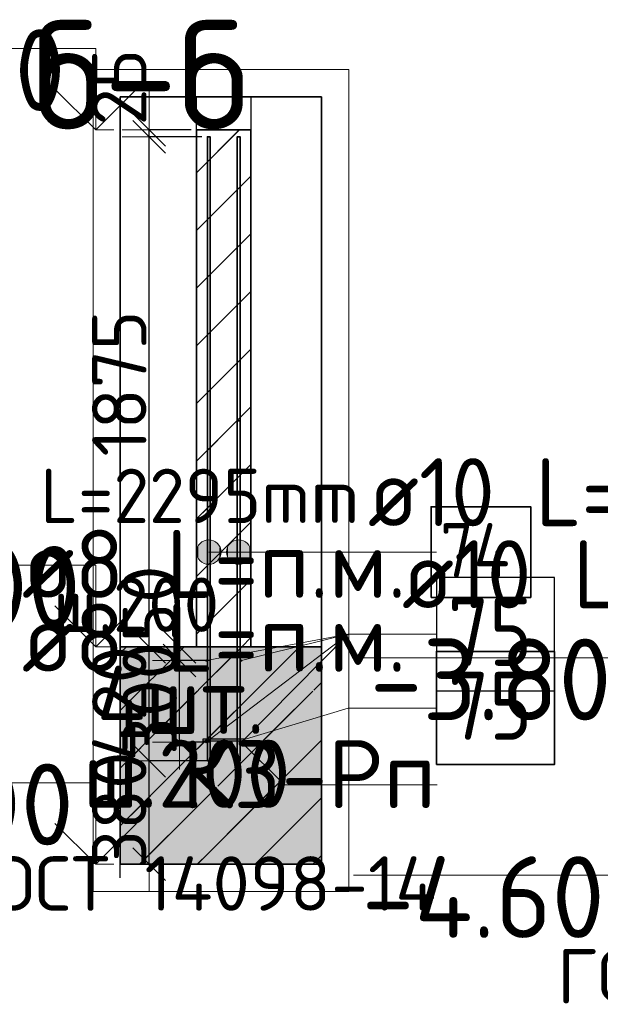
# Model space of a CAD drawing. Header units: millimetres. Extents: x 76517 to 124446, y -73423 to -21861.
# Tile 67 of 117: x 113116 to 115251, y -46057 to -42436. Entities that reach past the tile are written whole.
import ezdxf

# ---------------------------------------------------------------- set-up
doc = ezdxf.new("R2010")
doc.units = ezdxf.units.MM
doc.header["$PDMODE"] = 65
doc.linetypes.add('______11', pattern=[500, 400, -50, 0, -50])
doc.linetypes.add('______5', pattern=[1100, 800, -100, 100, -100])
for name, color, linetype, lineweight in [('Standard', 7, 'Continuous', 25), ('Арм.стержн. Выпуски', 180, 'Continuous', 35), ('Арматурный каркас 01', 4, 'Continuous', 35), ('Высотная отметки_ общее', 7, 'Continuous', 13), ('Размерная линия_ общее_1', 7, 'Continuous', 13), ('Стена_ общее', 7, 'Continuous', 35), ('Фундамент_ общее', 7, 'Continuous', 35)]:
    doc.layers.add(name, color=color, linetype=linetype, lineweight=lineweight)
doc.styles.add('ISOCPEUR', font='ISOCPEUR')
doc.dimstyles.new('DIMSTYLE_10', dxfattribs={"dimtxt": 200, "dimasz": 200, "dimexe": 0, "dimexo": 0, "dimgap": 100, "dimtad": 2, "dimdec": 0, "dimrnd": 5, "dimzin": 12, "dimdsep": 46, "dimtxsty": 'ISOCPEUR', "dimblk1": 'ALL_ML_STRICH', "dimblk2": 'ALL_ML_STRICH', "dimsah": 1, "dimcen": 0, "dimclrd": 7, "dimclre": 256, "dimclrt": 7, "dimadec": 0, "dimazin": 0, "dimtfac": 1, "dimtdec": 0, "dimtix": 1, "dimtmove": 2, "dimatfit": 3, "dimfxl": 0, "dimtvp": 1.2, "dimtzin": 0, "dimlwd": 0, "dimlwe": -3, "dimarcsym": 0})
doc.dimstyles.new('DIMSTYLE_16', dxfattribs={"dimtxt": 200, "dimasz": 200, "dimexe": 0, "dimexo": 0, "dimgap": 100, "dimtad": 2, "dimdec": 0, "dimrnd": 5, "dimzin": 12, "dimdsep": 46, "dimtxsty": 'ISOCPEUR', "dimblk1": 'ALL_ML_STRICH', "dimblk2": 'ALL_ML_STRICH', "dimsah": 1, "dimcen": 0, "dimclrd": 7, "dimclre": 256, "dimclrt": 7, "dimadec": 0, "dimazin": 0, "dimtfac": 1, "dimtdec": 0, "dimtix": 1, "dimtmove": 2, "dimatfit": 3, "dimfxl": 0, "dimtzin": 0, "dimlwd": 0, "dimlwe": -3, "dimarcsym": 0})
pattern_1 = [(45, (0, 0), (-212.132, 212.132), [400, -50, 0, -50]), (45, (-106.07, 106.07), (-212.132, 212.132), [800, -100, 100, -100])]

# ---------------------------------------------------------------- blocks, each defined once
blk = doc.blocks.new('ALL_ML_STRICH')
at = {"color": 0, "linetype": 'ByBlock', "lineweight": -2}
for p, q in [((0, -0.5), (0, 0.5)), ((-0.3, -0.3), (0.3, 0.3)), ((-1, 0), (0.5, 0))]:
    blk.add_line(p, q, dxfattribs=at)
blk = doc.blocks.new('*D226')
at = {"layer": 'DEFPOINTS', "color": 7, "linetype": 'Continuous', "lineweight": 13, "transparency": 33554687}
for p in [(113836.1, -44792.7), (113704.3, -45092.7), (113836.1, -45092.7)]:
    blk.add_point(p, dxfattribs=at)
at = {"layer": 'Размерная линия_ общее_1', "color": 253, "linetype": 'Continuous', "lineweight": -2, "true_color": 0xa0a0a0, "transparency": 33554687}
for p, q in [((113816.1, -44792.7), (113704.3, -44792.7)), ((113816.1, -45092.7), (113704.3, -45092.7))]:
    blk.add_line(p, q, dxfattribs=at)
at = {"layer": 'Размерная линия_ общее_1', "color": 7, "linetype": 'Continuous', "lineweight": -2, "transparency": 33554687}
blk.add_line((113704.3, -45092.7), (113704.3, -44792.7), dxfattribs=at)
at = {"layer": 'Размерная линия_ общее_1', "color": 7, "linetype": 'Continuous', "lineweight": 13, "transparency": 33554687, "xscale": 200, "yscale": 200, "zscale": 200}
for p, rotation in [((113704.3, -44792.7), 90), ((113704.3, -45092.7), 270)]:
    blk.add_blockref('ALL_ML_STRICH', p, dxfattribs=dict(at, rotation=rotation))
at = {"layer": 'Размерная линия_ общее_1', "color": 7, "linetype": 'Continuous', "lineweight": 13, "transparency": 33554687, "insert": (113594.3, -44932.7), "char_height": 200, "width": 600, "attachment_point": 5, "rotation": 90, "style": 'ISOCPEUR'}
blk.add_mtext('\\A1;{300}', dxfattribs=at)
blk = doc.blocks.new('*D227')
at = {"layer": 'DEFPOINTS', "color": 7, "linetype": 'Continuous', "lineweight": 13, "transparency": 33554687}
for p in [(113686.1, -44741.7), (113704.3, -44792.7), (113836.1, -44792.7)]:
    blk.add_point(p, dxfattribs=at)
at = {"layer": 'Размерная линия_ общее_1', "color": 253, "linetype": 'Continuous', "lineweight": -2, "true_color": 0xa0a0a0, "transparency": 33554687}
for p, q in [((113666.1, -44741.7), (113704.3, -44741.7)), ((113816.1, -44792.7), (113704.3, -44792.7))]:
    blk.add_line(p, q, dxfattribs=at)
at = {"layer": 'Размерная линия_ общее_1', "color": 7, "linetype": 'Continuous', "lineweight": -2, "transparency": 33554687}
blk.add_line((113704.3, -44792.7), (113704.3, -44741.7), dxfattribs=at)
at = {"layer": 'Размерная линия_ общее_1', "color": 7, "linetype": 'Continuous', "lineweight": 13, "transparency": 33554687, "xscale": 200, "yscale": 200, "zscale": 200}
for p, rotation in [((113704.3, -44792.7), 270), ((113704.3, -44741.7), 90)]:
    blk.add_blockref('ALL_ML_STRICH', p, dxfattribs=dict(at, rotation=rotation))
at = {"layer": 'Размерная линия_ общее_1', "color": 7, "linetype": 'Continuous', "lineweight": 13, "transparency": 33554687, "insert": (113594.6, -44584.7), "char_height": 200, "width": 400, "attachment_point": 5, "rotation": 90, "style": 'ISOCPEUR'}
blk.add_mtext('\\A1;{50}', dxfattribs=at)
blk = doc.blocks.new('COMPLEX_ELEVATIONDIM_1')
at = {"layer": 'Высотная отметки_ общее', "color": 7, "linetype": 'Continuous', "lineweight": 13, "transparency": 33554687}
for p, q in [((115543.6, -44782.3), (114343.6, -44782.3)), ((115543.6, -45082.3), (115543.6, -44782.3)), ((115543.6, -45082.3), (115393.6, -44932.3)), ((115543.6, -45082.3), (115693.6, -44932.3)), ((115543.6, -45082.3), (115543.6, -45082.3)), ((115543.6, -45082.3), (115543.6, -45082.3)), ((115543.6, -45082.3), (115609.8, -45082.3)), ((115543.6, -45082.3), (115543.6, -45082.3)), ((115543.6, -45082.3), (115543.6, -45082.3)), ((115543.6, -45582.3), (114343.6, -45582.3)), ((115543.6, -45882.3), (115543.6, -45582.3)), ((115543.6, -45882.3), (115393.6, -45732.3)), ((115543.6, -45882.3), (115693.6, -45732.3)), ((115543.6, -45882.3), (115543.6, -45882.3)), ((115543.6, -45882.3), (115543.6, -45882.3)), ((115543.6, -45882.3), (115609.8, -45882.3)), ((115543.6, -45882.3), (115543.6, -45882.3)), ((115543.6, -45882.3), (115543.6, -45882.3))]:
    blk.add_line(p, q, dxfattribs=at)
at = {"layer": 'Высотная отметки_ общее', "color": 7, "linetype": 'Continuous', "lineweight": 13, "transparency": 33554687, "char_height": 300, "attachment_point": 7, "style": 'ISOCPEUR'}
for s, insert, width in [('\\W0.95;-3.800', (114403.6, -45012.3), 1281.435), ('\\W0.95;-4.600', (114373.6, -45812.3), 1311.684)]:
    blk.add_mtext(s, dxfattribs=dict(at, insert=insert, width=width))
blk = doc.blocks.new('COMPLEX_ELEVATIONDIM_4')
at = {"layer": 'Высотная отметки_ общее', "color": 7, "linetype": 'Continuous', "lineweight": 13, "transparency": 33554687}
for p, q in [((113395.9, -42541.7), (112195.9, -42541.7)), ((113395.9, -42841.7), (113395.9, -42541.7)), ((113395.9, -42841.7), (113245.9, -42691.7)), ((113395.9, -42841.7), (113545.9, -42691.7)), ((113395.9, -42841.7), (113395.9, -42841.7)), ((113395.9, -42841.7), (113395.9, -42841.7)), ((113395.9, -42841.7), (113462.1, -42841.7)), ((113395.9, -42841.7), (113395.9, -42841.7)), ((113395.9, -42841.7), (113395.9, -42841.7)), ((113395.9, -44441.7), (112195.9, -44441.7)), ((113395.9, -44741.7), (113395.9, -44441.7)), ((113395.9, -44741.7), (113245.9, -44591.7)), ((113395.9, -44741.7), (113545.9, -44591.7)), ((113395.9, -44741.7), (113395.9, -44741.7)), ((113395.9, -44741.7), (113395.9, -44741.7)), ((113395.9, -44741.7), (113462.1, -44741.7)), ((113395.9, -44741.7), (113395.9, -44741.7)), ((113395.9, -44741.7), (113395.9, -44741.7)), ((113395.9, -45241.7), (112195.9, -45241.7)), ((113395.9, -45541.7), (113395.9, -45241.7)), ((113395.9, -45541.7), (113245.9, -45391.7)), ((113395.9, -45541.7), (113545.9, -45391.7)), ((113395.9, -45541.7), (113395.9, -45541.7)), ((113395.9, -45541.7), (113395.9, -45541.7)), ((113395.9, -45541.7), (113462.1, -45541.7)), ((113395.9, -45541.7), (113395.9, -45541.7)), ((113395.9, -45541.7), (113395.9, -45541.7))]:
    blk.add_line(p, q, dxfattribs=at)
at = {"layer": 'Высотная отметки_ общее', "color": 7, "linetype": 'Continuous', "lineweight": 13, "transparency": 33554687, "char_height": 300, "attachment_point": 7, "style": 'ISOCPEUR'}
for s, insert, width in [('\\W0.90;-1.900', (112315.9, -42771.7), 1214.123), ('\\W0.95;-3.800', (112255.9, -44671.7), 1281.436), ('\\W0.95;-4.600', (112225.9, -45471.7), 1311.684)]:
    blk.add_mtext(s, dxfattribs=dict(at, insert=insert, width=width))
blk = doc.blocks.new('*D248')
at = {"layer": 'DEFPOINTS', "color": 7, "linetype": 'Continuous', "lineweight": 13, "transparency": 33554687}
for p in [(113849.9, -45161.7), (113592.5, -45541.7), (113613.1, -45541.7)]:
    blk.add_point(p, dxfattribs=at)
at = {"layer": 'Размерная линия_ общее_1', "color": 253, "linetype": 'Continuous', "lineweight": -2, "true_color": 0xa0a0a0, "transparency": 33554687}
for p, q in [((113829.9, -45161.7), (113592.5, -45161.7)), ((113593.1, -45541.7), (113592.5, -45541.7))]:
    blk.add_line(p, q, dxfattribs=at)
at = {"layer": 'Размерная линия_ общее_1', "color": 7, "linetype": 'Continuous', "lineweight": -2, "transparency": 33554687}
blk.add_line((113592.5, -45541.7), (113592.5, -45161.7), dxfattribs=at)
at = {"layer": 'Размерная линия_ общее_1', "color": 7, "linetype": 'Continuous', "lineweight": 13, "transparency": 33554687, "xscale": 200, "yscale": 200, "zscale": 200}
for p, rotation in [((113592.5, -45161.7), 90), ((113592.5, -45541.7), 270)]:
    blk.add_blockref('ALL_ML_STRICH', p, dxfattribs=dict(at, rotation=rotation))
at = {"layer": 'Размерная линия_ общее_1', "color": 7, "linetype": 'Continuous', "lineweight": 13, "transparency": 33554687, "insert": (113482.5, -45341.7), "char_height": 200, "width": 600, "attachment_point": 5, "rotation": 90, "style": 'ISOCPEUR'}
blk.add_mtext('\\A1;{380}', dxfattribs=at)
blk = doc.blocks.new('*D249')
at = {"layer": 'DEFPOINTS', "color": 7, "linetype": 'Continuous', "lineweight": 13, "transparency": 33554687}
for p in [(113584.6, -44741.7), (113592.5, -45161.7), (113849.9, -45161.7)]:
    blk.add_point(p, dxfattribs=at)
at = {"layer": 'Размерная линия_ общее_1', "color": 253, "linetype": 'Continuous', "lineweight": -2, "true_color": 0xa0a0a0, "transparency": 33554687}
for p, q in [((113592.5, -44741.7), (113592.5, -44741.7)), ((113829.9, -45161.7), (113592.5, -45161.7))]:
    blk.add_line(p, q, dxfattribs=at)
at = {"layer": 'Размерная линия_ общее_1', "color": 7, "linetype": 'Continuous', "lineweight": -2, "transparency": 33554687}
blk.add_line((113592.5, -45161.7), (113592.5, -44741.7), dxfattribs=at)
at = {"layer": 'Размерная линия_ общее_1', "color": 7, "linetype": 'Continuous', "lineweight": 13, "transparency": 33554687, "xscale": 200, "yscale": 200, "zscale": 200}
for p, rotation in [((113592.5, -44741.7), 90), ((113592.5, -45161.7), 270)]:
    blk.add_blockref('ALL_ML_STRICH', p, dxfattribs=dict(at, rotation=rotation))
at = {"layer": 'Размерная линия_ общее_1', "color": 7, "linetype": 'Continuous', "lineweight": 13, "transparency": 33554687, "insert": (113482.5, -44951.7), "char_height": 200, "width": 600, "attachment_point": 5, "rotation": 90, "style": 'ISOCPEUR'}
blk.add_mtext('\\A1;{420}', dxfattribs=at)
blk = doc.blocks.new('*D250')
at = {"layer": 'DEFPOINTS', "color": 7, "linetype": 'Continuous', "lineweight": 13, "transparency": 33554687}
for p in [(113806.5, -42866.7), (113584.6, -44741.7), (113592.5, -44741.7)]:
    blk.add_point(p, dxfattribs=at)
at = {"layer": 'Размерная линия_ общее_1', "color": 253, "linetype": 'Continuous', "lineweight": -2, "true_color": 0xa0a0a0, "transparency": 33554687}
for p, q in [((113786.5, -42866.7), (113592.5, -42866.7)), ((113592.5, -44741.7), (113592.5, -44741.7))]:
    blk.add_line(p, q, dxfattribs=at)
at = {"layer": 'Размерная линия_ общее_1', "color": 7, "linetype": 'Continuous', "lineweight": -2, "transparency": 33554687}
blk.add_line((113592.5, -44741.7), (113592.5, -42866.7), dxfattribs=at)
at = {"layer": 'Размерная линия_ общее_1', "color": 7, "linetype": 'Continuous', "lineweight": 13, "transparency": 33554687, "xscale": 200, "yscale": 200, "zscale": 200}
for p, rotation in [((113592.5, -42866.7), 90), ((113592.5, -44741.7), 270)]:
    blk.add_blockref('ALL_ML_STRICH', p, dxfattribs=dict(at, rotation=rotation))
at = {"layer": 'Размерная линия_ общее_1', "color": 7, "linetype": 'Continuous', "lineweight": 13, "transparency": 33554687, "insert": (113482.5, -43774.2), "char_height": 200, "width": 800, "attachment_point": 5, "rotation": 90, "style": 'ISOCPEUR'}
blk.add_mtext('\\A1;{1875}', dxfattribs=at)
blk = doc.blocks.new('*D251')
at = {"layer": 'DEFPOINTS', "color": 7, "linetype": 'Continuous', "lineweight": 13, "transparency": 33554687}
for p in [(113766.5, -42841.7), (113592.5, -42866.7), (113806.5, -42866.7)]:
    blk.add_point(p, dxfattribs=at)
at = {"layer": 'Размерная линия_ общее_1', "color": 253, "linetype": 'Continuous', "lineweight": -2, "true_color": 0xa0a0a0, "transparency": 33554687}
for p, q in [((113746.5, -42841.7), (113592.5, -42841.7)), ((113786.5, -42866.7), (113592.5, -42866.7))]:
    blk.add_line(p, q, dxfattribs=at)
at = {"layer": 'Размерная линия_ общее_1', "color": 7, "linetype": 'Continuous', "lineweight": -2, "transparency": 33554687}
blk.add_line((113592.5, -42866.7), (113592.5, -42841.7), dxfattribs=at)
at = {"layer": 'Размерная линия_ общее_1', "color": 7, "linetype": 'Continuous', "lineweight": 13, "transparency": 33554687, "xscale": 200, "yscale": 200, "zscale": 200}
for p, rotation in [((113592.5, -42866.7), 270), ((113592.5, -42841.7), 90)]:
    blk.add_blockref('ALL_ML_STRICH', p, dxfattribs=dict(at, rotation=rotation))
at = {"layer": 'Размерная линия_ общее_1', "color": 7, "linetype": 'Continuous', "lineweight": 13, "transparency": 33554687, "insert": (113482.3, -42684.3), "char_height": 200, "width": 400, "attachment_point": 5, "rotation": 90, "style": 'ISOCPEUR'}
blk.add_mtext('\\A1;{25}', dxfattribs=at)

msp = doc.modelspace()

# ---------------------------------------------------------------- hatches: boundary and pattern name
at = {"layer": 'Standard', "linetype": 'Continuous', "lineweight": 35, "transparency": 33554687}
h = msp.add_hatch(dxfattribs=at)
h.set_pattern_fill('__________539', scale=100, style=0, pattern_type=2)
h.set_pattern_definition(pattern_1)
h.paths.add_polyline_path([(113766.5, -42841.7), (113766.5, -44741.7), (113966.5, -44741.7), (113966.5, -42841.7)], flags=0)
at = {"layer": 'Standard', "linetype": 'Continuous', "lineweight": 13, "transparency": 33554687}
h = msp.add_hatch(dxfattribs=at)
h.set_pattern_fill('__________539', scale=100, style=0, pattern_type=2)
h.set_pattern_definition(pattern_1)
h.paths.add_polyline_path([(114226.2, -44741.7), (113486.2, -44741.7), (113486.2, -45541.7), (114226.2, -45541.7)], flags=0)
msp.add_hatch(color=9, dxfattribs=at).paths.add_polyline_path([(114226.2, -44741.7), (113486.2, -44741.7), (113486.2, -45541.7), (114226.2, -45541.7)])
at = {"layer": 'Арм.стержн. Выпуски', "linetype": 'Continuous', "lineweight": 13, "transparency": 33554687}
for points in [[(113811.5, -44438.8), (113811.5, -44348.8), (113789, -44355.1)], [(113834, -44432.5), (113834, -44355.1), (113811.5, -44348.8)], [(113834, -44432.5), (113811.5, -44348.8), (113811.5, -44438.8)], [(113921.5, -44438.8), (113921.5, -44348.8), (113899, -44355.1)], [(113944, -44432.5), (113944, -44355.1), (113921.5, -44348.8)], [(113944, -44432.5), (113921.5, -44348.8), (113921.5, -44438.8)], [(113772.8, -44416.3), (113772.8, -44371.3), (113766.5, -44393.8)], [(113789, -44432.5), (113789, -44355.1), (113772.8, -44371.3)], [(113789, -44432.5), (113772.8, -44371.3), (113772.8, -44416.3)], [(113811.5, -44438.8), (113789, -44355.1), (113789, -44432.5)], [(113850.2, -44416.3), (113850.2, -44371.3), (113834, -44355.1)], [(113850.2, -44416.3), (113834, -44355.1), (113834, -44432.5)], [(113850.2, -44371.3), (113850.2, -44416.3), (113856.5, -44393.8)], [(113882.8, -44416.3), (113882.8, -44371.3), (113876.5, -44393.8)], [(113899, -44432.5), (113899, -44355.1), (113882.8, -44371.3)], [(113899, -44432.5), (113882.8, -44371.3), (113882.8, -44416.3)], [(113921.5, -44438.8), (113899, -44355.1), (113899, -44432.5)], [(113960.2, -44416.3), (113960.2, -44371.3), (113944, -44355.1)], [(113960.2, -44416.3), (113944, -44355.1), (113944, -44432.5)], [(113960.2, -44371.3), (113960.2, -44416.3), (113966.5, -44393.8)]]:
    msp.add_hatch(color=7, dxfattribs=at).paths.add_polyline_path(points)
at = {"layer": 'Арматурный каркас 01', "linetype": 'Continuous', "lineweight": 50, "transparency": 33554687}
for points in [[(113805.5, -44792.7), (113805.2, -44791.1), (113804.3, -44789.8), (113803, -44789), (113801.5, -44788.7), (113799.9, -44789), (113798.6, -44789.8), (113797.8, -44791.1), (113797.5, -44792.7), (113797.8, -44794.2), (113798.6, -44795.5), (113799.9, -44796.4), (113801.5, -44796.7), (113803, -44796.4), (113804.3, -44795.5), (113805.2, -44794.2)], [(113935.5, -44792.7), (113935.2, -44791.1), (113934.3, -44789.8), (113933, -44789), (113931.5, -44788.7), (113929.9, -44789), (113928.6, -44789.8), (113927.8, -44791.1), (113927.5, -44792.7), (113927.8, -44794.2), (113928.6, -44795.5), (113929.9, -44796.4), (113931.5, -44796.7), (113933, -44796.4), (113934.3, -44795.5), (113935.2, -44794.2)], [(113805.5, -45092.7), (113805.2, -45091.1), (113804.3, -45089.8), (113803, -45089), (113801.5, -45088.7), (113799.9, -45089), (113798.6, -45089.8), (113797.8, -45091.1), (113797.5, -45092.7), (113797.8, -45094.2), (113798.6, -45095.5), (113799.9, -45096.4), (113801.5, -45096.7), (113803, -45096.4), (113804.3, -45095.5), (113805.2, -45094.2)], [(113935.5, -45092.7), (113935.2, -45091.1), (113934.3, -45089.8), (113933, -45089), (113931.5, -45088.7), (113929.9, -45089), (113928.6, -45089.8), (113927.8, -45091.1), (113927.5, -45092.7), (113927.8, -45094.2), (113928.6, -45095.5), (113929.9, -45096.4), (113931.5, -45096.7), (113933, -45096.4), (113934.3, -45095.5), (113935.2, -45094.2)]]:
    msp.add_hatch(color=40, dxfattribs=at).paths.add_polyline_path(points)

# ---------------------------------------------------------------- linework, layer by layer
at = {"layer": 'Standard', "color": 52, "linetype": 'Continuous', "lineweight": 13, "transparency": 33554687}
for p, q in [((113486.2, -45541.7), (113486.2, -42719.9)), ((113486.2, -45541.7), (113486.2, -42719.9)), ((114226.2, -42719.9), (113486.2, -42719.9)), ((113486.2, -42719.9), (114226.2, -42719.9)), ((114226.2, -45541.7), (114226.2, -42719.9)), ((114226.2, -45541.7), (114226.2, -42719.9)), ((114226.2, -45541.7), (113486.2, -45541.7)), ((113486.2, -45541.7), (114226.2, -45541.7))]:
    msp.add_line(p, q, dxfattribs=at)
at = {"layer": 'Standard', "color": 52, "linetype": 'Continuous', "lineweight": 35, "transparency": 33554687}
for p, q in [((113486.2, -45541.7), (113486.2, -42719.9)), ((113486.2, -45541.7), (113486.2, -42719.9)), ((114226.2, -42719.9), (113486.2, -42719.9)), ((113486.2, -42719.9), (114226.2, -42719.9)), ((114226.2, -45541.7), (114226.2, -42719.9)), ((114226.2, -45541.7), (114226.2, -42719.9)), ((114226.2, -45541.7), (113486.2, -45541.7)), ((113486.2, -45541.7), (114226.2, -45541.7))]:
    msp.add_line(p, q, dxfattribs=at)
at = {"layer": 'Standard', "color": 7, "linetype": 'Continuous', "lineweight": 25, "transparency": 33554687}
for p, q in [((113716.5, -42719.9), (114016.5, -42719.9)), ((113716.5, -42719.9), (114016.5, -42719.9)), ((113486.2, -45591.7), (113486.2, -44691.7)), ((113486.2, -45591.7), (113486.2, -44691.7)), ((114226.2, -44691.7), (114226.2, -45591.7)), ((114226.2, -44691.7), (114226.2, -45591.7))]:
    msp.add_line(p, q, dxfattribs=at)
at = {"layer": 'Standard', "color": 7, "linetype": 'Continuous', "lineweight": 35, "transparency": 33554687}
for p, q in [((113766.5, -42841.7), (113766.5, -44741.7)), ((113966.5, -42841.7), (113766.5, -42841.7)), ((113766.5, -42841.7), (113766.5, -44741.7)), ((113966.5, -42841.7), (113766.5, -42841.7)), ((113966.5, -44741.7), (113966.5, -42841.7)), ((113966.5, -44741.7), (113966.5, -42841.7)), ((113766.5, -44741.7), (113486.2, -44741.7)), ((113766.5, -44741.7), (113486.2, -44741.7)), ((114226.2, -44741.7), (113966.5, -44741.7)), ((114226.2, -44741.7), (113966.5, -44741.7)), ((113486.2, -45541.7), (114226.2, -45541.7)), ((113486.2, -45541.7), (114226.2, -45541.7))]:
    msp.add_line(p, q, dxfattribs=at)
at = {"layer": 'Standard', "color": 253, "linetype": '______5', "lineweight": 35, "true_color": 0xababab, "transparency": 33554687}
for p, q in [((113766.5, -42999.1), (113923.9, -42841.7)), ((113766.5, -43423.4), (113966.5, -43223.4)), ((113766.5, -43847.6), (113966.5, -43647.6)), ((113766.5, -44271.9), (113966.5, -44071.9)), ((113766.5, -44696.2), (113966.5, -44496.2))]:
    msp.add_line(p, q, dxfattribs=at)
at = {"layer": 'Standard', "color": 253, "linetype": '______11', "lineweight": 35, "true_color": 0xababab, "transparency": 33554687}
for p, q in [((113766.5, -43211.2), (113966.5, -43011.2)), ((113766.5, -43635.5), (113966.5, -43435.5)), ((113766.5, -44059.8), (113966.5, -43859.8)), ((113766.5, -44484), (113966.5, -44284)), ((113933.1, -44741.7), (113966.5, -44708.3))]:
    msp.add_line(p, q, dxfattribs=at)
at = {"layer": 'Standard', "color": 253, "linetype": '______11', "lineweight": 13, "true_color": 0xababab, "transparency": 33554687}
for p, q in [((113486.2, -45188.6), (113933.1, -44741.7)), ((113486.2, -44764.3), (113508.8, -44741.7)), ((113557.4, -45541.7), (114226.2, -44872.9)), ((113981.6, -45541.7), (114226.2, -45297.1))]:
    msp.add_line(p, q, dxfattribs=at)
at = {"layer": 'Standard', "color": 253, "linetype": '______5', "lineweight": 13, "true_color": 0xababab, "transparency": 33554687}
for p, q in [((113486.2, -45400.7), (114145.2, -44741.7)), ((113486.2, -44976.5), (113721, -44741.7)), ((113769.5, -45541.7), (114226.2, -45085)), ((114193.7, -45541.7), (114226.2, -45509.3))]:
    msp.add_line(p, q, dxfattribs=at)
at = {"layer": 'Standard', "color": 7, "linetype": 'Continuous', "lineweight": 13, "transparency": 33554687}
for points in [[(113386.2, -45641.7), (114326.2, -45641.7), (114326.2, -42619.9), (113386.2, -42619.9), (113386.2, -45641.7)], [(113931.5, -45092.7), (114089.5, -45249.5), (114651.5, -45249.5)]]:
    msp.add_lwpolyline(points, dxfattribs=at)
at = {"layer": 'Арм.стержн. Выпуски', "color": 7, "linetype": 'Continuous', "lineweight": 13, "transparency": 33554687}
for p, q in [((113811.5, -44348.8), (113811.5, -44348.8)), ((113921.5, -44348.8), (113921.5, -44348.8)), ((113766.5, -44393.8), (113766.5, -44393.8)), ((114240.9, -44393.8), (113811.5, -44393.8)), ((113856.5, -44393.8), (113856.5, -44393.8)), ((113876.5, -44393.8), (113876.5, -44393.8)), ((114240.9, -44393.8), (113921.5, -44393.8)), ((113966.5, -44393.8), (113966.5, -44393.8)), ((114240.9, -44393.8), (114648.9, -44393.8)), ((113811.5, -44438.8), (113811.5, -44438.8)), ((113921.5, -44438.8), (113921.5, -44438.8))]:
    msp.add_line(p, q, dxfattribs=at)
at = {"layer": 'Арм.стержн. Выпуски', "color": 4, "linetype": 'Continuous', "lineweight": 35, "transparency": 33554687}
for points in [[(113806.5, -45161.7), (113806.5, -42866.7), (113816.5, -42866.7), (113816.5, -45161.7), (113806.5, -45161.7)], [(113806.5, -45161.7), (113806.5, -42866.7), (113816.5, -42866.7), (113816.5, -45161.7), (113806.5, -45161.7)], [(113806.5, -45161.7), (113806.5, -42866.7), (113816.5, -42866.7), (113816.5, -45161.7), (113806.5, -45161.7)], [(113806.5, -45161.7), (113806.5, -42866.7), (113816.5, -42866.7), (113816.5, -45161.7), (113806.5, -45161.7)], [(113806.5, -45161.7), (113806.5, -42866.7), (113816.5, -42866.7), (113816.5, -45161.7), (113806.5, -45161.7)], [(113916.5, -45161.7), (113916.5, -42866.7), (113926.5, -42866.7), (113926.5, -45161.7), (113916.5, -45161.7)], [(113916.5, -45161.7), (113916.5, -42866.7), (113926.5, -42866.7), (113926.5, -45161.7), (113916.5, -45161.7)], [(113916.5, -45161.7), (113916.5, -42866.7), (113926.5, -42866.7), (113926.5, -45161.7), (113916.5, -45161.7)], [(113916.5, -45161.7), (113916.5, -42866.7), (113926.5, -42866.7), (113926.5, -45161.7), (113916.5, -45161.7)], [(113916.5, -45161.7), (113916.5, -42866.7), (113926.5, -42866.7), (113926.5, -45161.7), (113916.5, -45161.7)], [(113916.5, -45161.7), (113916.5, -43911.7), (113926.5, -43911.7), (113926.5, -45161.7), (113916.5, -45161.7)], [(113806.5, -45161.7), (113806.5, -44241.7), (113816.5, -44241.7), (113816.5, -45161.7), (113806.5, -45161.7)]]:
    msp.add_lwpolyline(points, dxfattribs=at)
at = {"layer": 'Арм.стержн. Выпуски', "color": 7, "linetype": 'Continuous', "lineweight": 35, "transparency": 33554687}
msp.add_lwpolyline([(114628.9, -44560.5), (114995.6, -44560.5), (114995.6, -44227.2), (114628.9, -44227.2), (114628.9, -44560.5)], dxfattribs=at)
at = {"layer": 'Арм.стержн. Выпуски', "color": 7, "linetype": 'Continuous', "lineweight": 13, "transparency": 33554687}
for centre in [(113811.5, -44393.8), (113921.5, -44393.8)]:
    msp.add_circle(centre, 45, dxfattribs=at)
at = {"layer": 'Арматурный каркас 01', "color": 7, "linetype": 'Continuous', "lineweight": 13, "transparency": 33554687}
for p, q in [((114323.9, -44695.5), (113801.5, -45092.7)), ((114323.9, -44695.5), (113801.5, -44792.7)), ((114323.9, -44695.5), (113931.5, -44792.7)), ((114323.9, -44695.5), (113931.5, -45092.7)), ((114323.9, -44695.5), (114648.9, -44695.5)), ((114323.9, -44967.2), (113937.5, -45084.7)), ((114323.9, -44967.2), (114648.9, -44967.2))]:
    msp.add_line(p, q, dxfattribs=at)
at = {"layer": 'Арматурный каркас 01', "color": 7, "linetype": 'Continuous', "lineweight": 25, "transparency": 33554687}
msp.add_lwpolyline([(114648.9, -44903.8), (115082.3, -44903.8), (115082.3, -44487.2), (114648.9, -44487.2), (114648.9, -44903.8)], dxfattribs=at)
at = {"layer": 'Арматурный каркас 01', "color": 7, "linetype": 'Continuous', "lineweight": 35, "transparency": 33554687}
msp.add_lwpolyline([(114648.9, -45175.5), (115082.3, -45175.5), (115082.3, -44758.8), (114648.9, -44758.8), (114648.9, -45175.5)], dxfattribs=at)
at = {"layer": 'Арматурный каркас 01', "color": 40, "linetype": 'Continuous', "lineweight": 25, "transparency": 33554687}
msp.add_lwpolyline([(113791.5, -45080.7), (113941.5, -45080.7), (113941.5, -45088.7), (113791.5, -45088.7), (113791.5, -45080.7)], dxfattribs=at)
msp.add_lwpolyline([(113791.5, -45080.7), (113941.5, -45080.7), (113941.5, -45088.7), (113791.5, -45088.7), (113791.5, -45080.7)], dxfattribs=at)
msp.add_lwpolyline([(113791.5, -45080.7), (113941.5, -45080.7), (113941.5, -45088.7), (113791.5, -45088.7), (113791.5, -45080.7)], dxfattribs=at)
msp.add_lwpolyline([(113791.5, -45080.7), (113941.5, -45080.7), (113941.5, -45088.7), (113791.5, -45088.7), (113791.5, -45080.7)], dxfattribs=at)
msp.add_lwpolyline([(113791.5, -45080.7), (113941.5, -45080.7), (113941.5, -45088.7), (113791.5, -45088.7), (113791.5, -45080.7)], dxfattribs=at)
at = {"layer": 'Стена_ общее', "color": 7, "linetype": 'Continuous', "lineweight": 25, "transparency": 33554687}
for p, q in [((113766.5, -42841.7), (113766.5, -42719.9)), ((113766.5, -42841.7), (113766.5, -42719.9)), ((113966.5, -42719.9), (113966.5, -42841.7)), ((113966.5, -42719.9), (113966.5, -42841.7))]:
    msp.add_line(p, q, dxfattribs=at)
at = {"layer": 'Стена_ общее', "color": 7, "linetype": 'Continuous', "lineweight": 35, "transparency": 33554687}
msp.add_line((113766.5, -44741.7), (113966.5, -44741.7), dxfattribs=at)
msp.add_line((113766.5, -44741.7), (113966.5, -44741.7), dxfattribs=at)
at = {"layer": 'Фундамент_ общее', "transparency": 33554687}
msp.add_line((113966.5, -44741.7), (113766.5, -44741.7), dxfattribs=at)
at = {"layer": 'Фундамент_ общее', "color": 7, "linetype": 'Continuous', "lineweight": 35, "transparency": 33554687}
msp.add_line((113966.5, -44741.7), (113766.5, -44741.7), dxfattribs=at)

# ---------------------------------------------------------------- block references
at = {"layer": 'Высотная отметки_ общее', "color": 7, "linetype": 'Continuous', "lineweight": 13, "transparency": 33554687}
for name in ['COMPLEX_ELEVATIONDIM_4', 'COMPLEX_ELEVATIONDIM_1']:
    msp.add_blockref(name, (0, 0), dxfattribs=at)

# ---------------------------------------------------------------- texts
at = {"layer": 'Standard', "color": 7, "linetype": 'Continuous', "lineweight": 13, "transparency": 33554687, "insert": (113960.2, -42639.2), "char_height": 400, "width": 1022.609, "attachment_point": 6, "style": 'ISOCPEUR'}
msp.add_mtext('\\A1;{\\fISOCPEUR|i0|b0;\\H400.000000;\\W1.000000;\\C7;б-б}\\P', dxfattribs=at)
at = {"layer": 'Standard', "color": 7, "linetype": 'Continuous', "lineweight": 13, "transparency": 33554687, "char_height": 250, "width": 2191.875, "attachment_point": 3, "line_spacing_factor": 1.024096}
for insert in [(114647.5, -45085.7), (116873.2, -45426.3)]:
    msp.add_mtext('\\A1;{\\fISOCPEUR|i0|b0;\\H250.000000;\\W1.000000;\\C7;К3-Рп}\\P{\\fISOCPEUR|i0|b0;\\H200.000000;\\W1.000000;\\C7;ГОСТ 14098-14}\\P', dxfattribs=dict(at, insert=insert))
at = {"layer": 'Арм.стержн. Выпуски', "color": 7, "linetype": 'Continuous', "lineweight": 25, "transparency": 33554687, "attachment_point": 7, "style": 'ISOCPEUR'}
for s, insert, char_height, width in [('\\W0.94;ø10 L=1250mm ', (114396.8, -44298.7), 250, 2391.341), ('\\W0.96;ø10 L=2295mm ', (112688.9, -44287.2), 200, 1955.018), ('\\W0.88;74', (114662.3, -44487.2), 200, 387.995), ('\\W0.96;ø10 L=920mm ', (114521.8, -44600.4), 250, 2268.514), ('\\W0.95;ш.200 ', (113238.9, -44687.2), 200, 874.664)]:
    msp.add_mtext(s, dxfattribs=dict(at, insert=insert, char_height=char_height, width=width))
at = {"layer": 'Арматурный каркас 01', "color": 7, "linetype": 'Continuous', "lineweight": 25, "transparency": 33554687, "char_height": 250, "attachment_point": 7, "style": 'ISOCPEUR'}
for s, insert, width in [('\\W0.97;ø8 L=п.м.', (113123.9, -44562.2), 1544.857), ('\\W0.87;75', (114690.6, -44812.2), 459.01), ('\\W0.97;ø8 L=п.м.', (113123.9, -44833.8), 1544.857), ('\\W0.95;4шт. ', (113398.9, -45062.2), 992.98), ('\\W0.87;75', (114690.6, -45083.8), 459.01), ('\\W0.95;ш.200 ', (113348.9, -45333.8), 1093.33)]:
    msp.add_mtext(s, dxfattribs=dict(at, insert=insert, width=width))

# ---------------------------------------------------------------- dimensions: what is measured, and where the dimension line sits
at = {"layer": 'Размерная линия_ общее_1', "color": 7, "linetype": 'Continuous', "lineweight": 13, "transparency": 33554687}
for base, p1, p2, dimstyle, picture, middle in [((113592.5, -42841.7), (113786.5, -42866.7), (113746.5, -42841.7), 'DIMSTYLE_10', '*D251', (113482.3, -42684.3)), ((113592.5, -42866.7), (113592.5, -44741.7), (113786.5, -42866.7), 'DIMSTYLE_16', '*D250', (113482.5, -43774.2)), ((113704.3, -44741.7), (113816.1, -44792.7), (113666.1, -44741.7), 'DIMSTYLE_10', '*D227', (113594.6, -44584.7)), ((113704.3, -44792.7), (113816.1, -45092.7), (113816.1, -44792.7), 'DIMSTYLE_10', '*D226', (113594.3, -44932.7)), ((113592.5, -44741.7), (113829.9, -45161.7), (113592.5, -44741.7), 'DIMSTYLE_10', '*D249', (113482.5, -44951.7)), ((113592.5, -45161.7), (113593.1, -45541.7), (113829.9, -45161.7), 'DIMSTYLE_10', '*D248', (113482.5, -45341.7))]:
    dim = msp.add_linear_dim(base=base, p1=p1, p2=p2, angle=90, dimstyle=dimstyle, override={"dimpost": '<>', "dimclrd": 7, "dimclre": 253, "dimclrt": 7, "dimlwd": 0, "dimlwe": 65533}, dxfattribs=at)
    dim.commit()
    dim.dimension.update_dxf_attribs({"geometry": picture, "text_midpoint": middle, "dimtype": 160})

doc.saveas('drawing.dxf')
